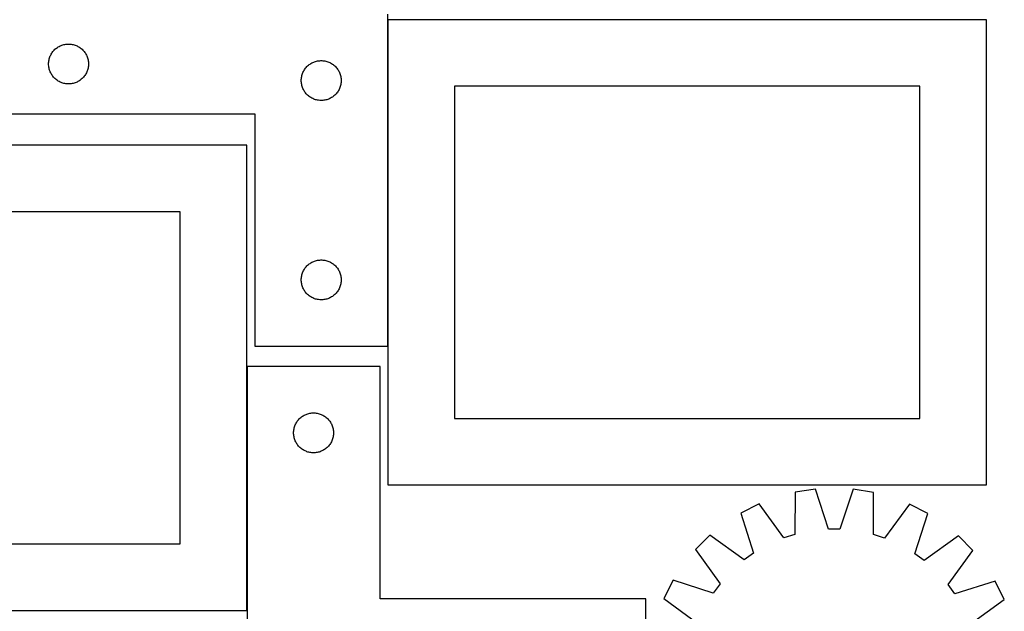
# Model space of a CAD drawing. Header units: millimetres. Extents: x 7 to 1488, y 7 to 2993.
# Tile 13 of 14: x 737 to 1477, y 2192 to 2638. Entities that reach past the tile are written whole.
import ezdxf

# ---------------------------------------------------------------- set-up
doc = ezdxf.new("R2010")
doc.units = ezdxf.units.MM
doc.layers.add('COMMON', color=5, linetype='CONTINUOUS', true_color=0x0000ff)
doc.layers.add('CUT', color=7, linetype='CONTINUOUS', true_color=0x000000)

msp = doc.modelspace()

# ---------------------------------------------------------------- linework, layer by layer
at = {"layer": 'COMMON'}
for p, q in [((1013.346271, 2637.562789), (1013.346271, 2391.790767)), ((907.366883, 2193.054287), (907.366883, 2376.651917))]:
    msp.add_line(p, q, dxfattribs=at)
at = {"layer": 'CUT'}
for p, q in [((1013.246271, 2391.790767), (1013.246271, 2641.790767)), ((1463.446272, 2637.562789), (1013.446272, 2637.562789)), ((1013.446272, 2637.562789), (1013.446272, 2287.562789)), ((1463.446272, 2287.562789), (1463.446272, 2637.562789)), ((761.484474, 2613.599909), (761.979292, 2614.193049)), ((761.979292, 2614.193049), (762.503988, 2614.759929)), ((762.503988, 2614.759929), (763.057171, 2615.299047)), ((763.057171, 2615.299047), (763.637373, 2615.808973)), ((763.637373, 2615.808973), (764.243057, 2616.288355)), ((764.243057, 2616.288355), (764.872615, 2616.735922)), ((764.872615, 2616.735922), (765.524379, 2617.150486)), ((765.524379, 2617.150486), (766.19662, 2617.530949)), ((766.19662, 2617.530949), (766.887555, 2617.876301)), ((766.887555, 2617.876301), (767.595352, 2618.185626)), ((767.595352, 2618.185626), (768.318135, 2618.458105)), ((768.318135, 2618.458105), (769.053986, 2618.693015)), ((769.053986, 2618.693015), (769.800955, 2618.889732)), ((769.800955, 2618.889732), (770.557059, 2619.047736)), ((770.557059, 2619.047736), (771.320296, 2619.166607)), ((771.320296, 2619.166607), (772.088639, 2619.24603)), ((772.088639, 2619.24603), (772.860052, 2619.285794)), ((772.860052, 2619.285794), (773.63249, 2619.285794)), ((773.63249, 2619.285794), (774.403903, 2619.24603)), ((774.403903, 2619.24603), (775.172246, 2619.166607)), ((775.172246, 2619.166607), (775.935482, 2619.047736)), ((775.935482, 2619.047736), (776.691587, 2618.889732)), ((776.691587, 2618.889732), (777.438555, 2618.693015)), ((777.438555, 2618.693015), (778.174407, 2618.458105)), ((778.174407, 2618.458105), (778.897189, 2618.185626)), ((778.897189, 2618.185626), (779.604987, 2617.876301)), ((779.604987, 2617.876301), (780.295922, 2617.530949)), ((780.295922, 2617.530949), (780.968163, 2617.150486)), ((780.968163, 2617.150486), (781.619927, 2616.735922)), ((781.619927, 2616.735922), (782.249485, 2616.288355)), ((782.249485, 2616.288355), (782.855169, 2615.808973)), ((782.855169, 2615.808973), (783.435371, 2615.299047)), ((783.435371, 2615.299047), (783.988554, 2614.759929)), ((783.988554, 2614.759929), (784.51325, 2614.193049)), ((784.51325, 2614.193049), (785.008068, 2613.599909)), ((758.325773, 2605.833082), (758.424952, 2606.599125)), ((758.424952, 2606.599125), (758.563436, 2607.359048)), ((758.563436, 2607.359048), (758.740855, 2608.110834)), ((758.740855, 2608.110834), (758.95674, 2608.852489)), ((758.95674, 2608.852489), (759.210519, 2609.582048)), ((759.210519, 2609.582048), (759.501517, 2610.297575)), ((759.501517, 2610.297575), (759.828965, 2610.997174)), ((759.828965, 2610.997174), (760.191992, 2611.678988)), ((760.191992, 2611.678988), (760.589637, 2612.34121)), ((760.589637, 2612.34121), (761.020846, 2612.982083)), ((761.020846, 2612.982083), (761.484474, 2613.599909)), ((785.008068, 2613.599909), (785.471696, 2612.982083)), ((785.471696, 2612.982083), (785.902904, 2612.34121)), ((785.902904, 2612.34121), (786.300549, 2611.678988)), ((786.300549, 2611.678988), (786.663577, 2610.997174)), ((786.663577, 2610.997174), (786.991024, 2610.297575)), ((786.991024, 2610.297575), (787.282023, 2609.582048)), ((787.282023, 2609.582048), (787.535802, 2608.852489)), ((787.535802, 2608.852489), (787.751687, 2608.110834)), ((787.751687, 2608.110834), (787.929106, 2607.359048)), ((787.929106, 2607.359048), (788.067589, 2606.599125)), ((788.067589, 2606.599125), (788.166769, 2605.833082)), ((959.053986, 2606.193015), (959.800955, 2606.389732)), ((959.800955, 2606.389732), (960.557059, 2606.547736)), ((960.557059, 2606.547736), (961.320296, 2606.666607)), ((961.320296, 2606.666607), (962.088639, 2606.74603)), ((962.088639, 2606.74603), (962.860052, 2606.785794)), ((962.860052, 2606.785794), (963.63249, 2606.785794)), ((963.63249, 2606.785794), (964.403903, 2606.74603)), ((964.403903, 2606.74603), (965.172246, 2606.666607)), ((965.172246, 2606.666607), (965.935482, 2606.547736)), ((965.935482, 2606.547736), (966.691587, 2606.389732)), ((966.691587, 2606.389732), (967.438555, 2606.193015)), ((758.246271, 2604.290767), (758.266159, 2605.062948)), ((758.266159, 2603.518585), (758.246271, 2604.290767)), ((758.266159, 2605.062948), (758.325773, 2605.833082)), ((758.325773, 2602.748452), (758.266159, 2603.518585)), ((758.424952, 2601.982408), (758.325773, 2602.748452)), ((758.563436, 2601.222486), (758.424952, 2601.982408)), ((758.740855, 2600.4707), (758.563436, 2601.222486)), ((758.95674, 2599.729044), (758.740855, 2600.4707)), ((759.210519, 2598.999485), (758.95674, 2599.729044)), ((759.501517, 2598.283958), (759.210519, 2598.999485)), ((787.282023, 2598.999485), (786.991024, 2598.283958)), ((787.535802, 2599.729044), (787.282023, 2598.999485)), ((787.751687, 2600.4707), (787.535802, 2599.729044)), ((787.929106, 2601.222486), (787.751687, 2600.4707)), ((788.067589, 2601.982408), (787.929106, 2601.222486)), ((788.166769, 2602.748452), (788.067589, 2601.982408)), ((788.166769, 2605.833082), (788.226382, 2605.062948)), ((788.226382, 2603.518585), (788.166769, 2602.748452)), ((788.226382, 2605.062948), (788.246271, 2604.290767)), ((788.246271, 2604.290767), (788.226382, 2603.518585)), ((949.828965, 2598.497174), (950.191992, 2599.178988)), ((950.191992, 2599.178988), (950.589637, 2599.84121)), ((950.589637, 2599.84121), (951.020846, 2600.482083)), ((951.020846, 2600.482083), (951.484474, 2601.099909)), ((951.484474, 2601.099909), (951.979292, 2601.693049)), ((951.979292, 2601.693049), (952.503988, 2602.259929)), ((952.503988, 2602.259929), (953.057171, 2602.799047)), ((953.057171, 2602.799047), (953.637373, 2603.308973)), ((953.637373, 2603.308973), (954.243057, 2603.788355)), ((954.243057, 2603.788355), (954.872615, 2604.235922)), ((954.872615, 2604.235922), (955.524379, 2604.650486)), ((955.524379, 2604.650486), (956.19662, 2605.030949)), ((956.19662, 2605.030949), (956.887555, 2605.376301)), ((956.887555, 2605.376301), (957.595352, 2605.685626)), ((957.595352, 2605.685626), (958.318135, 2605.958105)), ((958.318135, 2605.958105), (959.053986, 2606.193015)), ((967.438555, 2606.193015), (968.174407, 2605.958105)), ((968.174407, 2605.958105), (968.897189, 2605.685626)), ((968.897189, 2605.685626), (969.604987, 2605.376301)), ((969.604987, 2605.376301), (970.295922, 2605.030949)), ((970.295922, 2605.030949), (970.968163, 2604.650486)), ((970.968163, 2604.650486), (971.619927, 2604.235922)), ((971.619927, 2604.235922), (972.249485, 2603.788355)), ((972.249485, 2603.788355), (972.855169, 2603.308973)), ((972.855169, 2603.308973), (973.435371, 2602.799047)), ((973.435371, 2602.799047), (973.988554, 2602.259929)), ((973.988554, 2602.259929), (974.51325, 2601.693049)), ((974.51325, 2601.693049), (975.008068, 2601.099909)), ((975.008068, 2601.099909), (975.471696, 2600.482083)), ((975.471696, 2600.482083), (975.902904, 2599.84121)), ((975.902904, 2599.84121), (976.300549, 2599.178988)), ((976.300549, 2599.178988), (976.663577, 2598.497174)), ((759.828965, 2597.58436), (759.501517, 2598.283958)), ((760.191992, 2596.902546), (759.828965, 2597.58436)), ((760.589637, 2596.240324), (760.191992, 2596.902546)), ((761.020846, 2595.59945), (760.589637, 2596.240324)), ((761.484474, 2594.981625), (761.020846, 2595.59945)), ((761.979292, 2594.388485), (761.484474, 2594.981625)), ((762.503988, 2593.821604), (761.979292, 2594.388485)), ((763.057171, 2593.282486), (762.503988, 2593.821604)), ((763.637373, 2592.77256), (763.057171, 2593.282486)), ((764.243057, 2592.293178), (763.637373, 2592.77256)), ((764.872615, 2591.845612), (764.243057, 2592.293178)), ((765.524379, 2591.431047), (764.872615, 2591.845612)), ((766.19662, 2591.050585), (765.524379, 2591.431047)), ((780.968163, 2591.431047), (780.295922, 2591.050585)), ((781.619927, 2591.845612), (780.968163, 2591.431047)), ((782.249485, 2592.293178), (781.619927, 2591.845612)), ((782.855169, 2592.77256), (782.249485, 2592.293178)), ((783.435371, 2593.282486), (782.855169, 2592.77256)), ((783.988554, 2593.821604), (783.435371, 2593.282486)), ((784.51325, 2594.388485), (783.988554, 2593.821604)), ((785.008068, 2594.981625), (784.51325, 2594.388485)), ((785.471696, 2595.59945), (785.008068, 2594.981625)), ((785.902904, 2596.240324), (785.471696, 2595.59945)), ((786.300549, 2596.902546), (785.902904, 2596.240324)), ((786.663577, 2597.58436), (786.300549, 2596.902546)), ((786.991024, 2598.283958), (786.663577, 2597.58436)), ((948.246271, 2591.790767), (948.266159, 2592.562948)), ((948.266159, 2591.018585), (948.246271, 2591.790767)), ((948.266159, 2592.562948), (948.325773, 2593.333082)), ((948.325773, 2593.333082), (948.424952, 2594.099125)), ((948.424952, 2594.099125), (948.563436, 2594.859048)), ((948.563436, 2594.859048), (948.740855, 2595.610834)), ((948.740855, 2595.610834), (948.95674, 2596.352489)), ((948.95674, 2596.352489), (949.210519, 2597.082048)), ((949.210519, 2597.082048), (949.501517, 2597.797575)), ((949.501517, 2597.797575), (949.828965, 2598.497174)), ((976.663577, 2598.497174), (976.991024, 2597.797575)), ((976.991024, 2597.797575), (977.282023, 2597.082048)), ((977.282023, 2597.082048), (977.535802, 2596.352489)), ((977.535802, 2596.352489), (977.751687, 2595.610834)), ((977.751687, 2595.610834), (977.929106, 2594.859048)), ((977.929106, 2594.859048), (978.067589, 2594.099125)), ((978.067589, 2594.099125), (978.166769, 2593.333082)), ((978.166769, 2593.333082), (978.226382, 2592.562948)), ((978.226382, 2592.562948), (978.246271, 2591.790767)), ((978.246271, 2591.790767), (978.226382, 2591.018585)), ((766.887555, 2590.705233), (766.19662, 2591.050585)), ((767.595352, 2590.395907), (766.887555, 2590.705233)), ((768.318135, 2590.123428), (767.595352, 2590.395907)), ((769.053986, 2589.888519), (768.318135, 2590.123428)), ((769.800955, 2589.691801), (769.053986, 2589.888519)), ((770.557059, 2589.533797), (769.800955, 2589.691801)), ((771.320296, 2589.414927), (770.557059, 2589.533797)), ((772.088639, 2589.335504), (771.320296, 2589.414927)), ((772.860052, 2589.29574), (772.088639, 2589.335504)), ((773.63249, 2589.29574), (772.860052, 2589.29574)), ((774.403903, 2589.335504), (773.63249, 2589.29574)), ((775.172246, 2589.414927), (774.403903, 2589.335504)), ((775.935482, 2589.533797), (775.172246, 2589.414927)), ((776.691587, 2589.691801), (775.935482, 2589.533797)), ((777.438555, 2589.888519), (776.691587, 2589.691801)), ((778.174407, 2590.123428), (777.438555, 2589.888519)), ((778.897189, 2590.395907), (778.174407, 2590.123428)), ((779.604987, 2590.705233), (778.897189, 2590.395907)), ((780.295922, 2591.050585), (779.604987, 2590.705233)), ((948.325773, 2590.248452), (948.266159, 2591.018585)), ((948.424952, 2589.482408), (948.325773, 2590.248452)), ((948.563436, 2588.722486), (948.424952, 2589.482408)), ((948.740855, 2587.9707), (948.563436, 2588.722486)), ((948.95674, 2587.229044), (948.740855, 2587.9707)), ((949.210519, 2586.499485), (948.95674, 2587.229044)), ((949.501517, 2585.783958), (949.210519, 2586.499485)), ((949.828965, 2585.08436), (949.501517, 2585.783958)), ((950.191992, 2584.402546), (949.828965, 2585.08436)), ((950.589637, 2583.740324), (950.191992, 2584.402546)), ((976.300549, 2584.402546), (975.902904, 2583.740324)), ((976.663577, 2585.08436), (976.300549, 2584.402546)), ((976.991024, 2585.783958), (976.663577, 2585.08436)), ((977.282023, 2586.499485), (976.991024, 2585.783958)), ((977.535802, 2587.229044), (977.282023, 2586.499485)), ((977.751687, 2587.9707), (977.535802, 2587.229044)), ((977.929106, 2588.722486), (977.751687, 2587.9707)), ((978.067589, 2589.482408), (977.929106, 2588.722486)), ((978.166769, 2590.248452), (978.067589, 2589.482408)), ((978.226382, 2591.018585), (978.166769, 2590.248452)), ((1413.446272, 2587.562789), (1063.446272, 2587.562789)), ((1063.446272, 2587.562789), (1063.446272, 2337.562789)), ((1413.446272, 2337.562789), (1413.446272, 2587.562789)), ((951.020846, 2583.09945), (950.589637, 2583.740324)), ((951.484474, 2582.481625), (951.020846, 2583.09945)), ((951.979292, 2581.888485), (951.484474, 2582.481625)), ((952.503988, 2581.321604), (951.979292, 2581.888485)), ((953.057171, 2580.782486), (952.503988, 2581.321604)), ((953.637373, 2580.27256), (953.057171, 2580.782486)), ((954.243057, 2579.793178), (953.637373, 2580.27256)), ((954.872615, 2579.345612), (954.243057, 2579.793178)), ((955.524379, 2578.931047), (954.872615, 2579.345612)), ((956.19662, 2578.550585), (955.524379, 2578.931047)), ((956.887555, 2578.205233), (956.19662, 2578.550585)), ((957.595352, 2577.895907), (956.887555, 2578.205233)), ((958.318135, 2577.623428), (957.595352, 2577.895907)), ((959.053986, 2577.388519), (958.318135, 2577.623428)), ((959.800955, 2577.191801), (959.053986, 2577.388519)), ((960.557059, 2577.033797), (959.800955, 2577.191801)), ((961.320296, 2576.914927), (960.557059, 2577.033797)), ((962.088639, 2576.835504), (961.320296, 2576.914927)), ((962.860052, 2576.79574), (962.088639, 2576.835504)), ((963.63249, 2576.79574), (962.860052, 2576.79574)), ((964.403903, 2576.835504), (963.63249, 2576.79574)), ((965.172246, 2576.914927), (964.403903, 2576.835504)), ((965.935482, 2577.033797), (965.172246, 2576.914927)), ((966.691587, 2577.191801), (965.935482, 2577.033797)), ((967.438555, 2577.388519), (966.691587, 2577.191801)), ((968.174407, 2577.623428), (967.438555, 2577.388519)), ((968.897189, 2577.895907), (968.174407, 2577.623428)), ((969.604987, 2578.205233), (968.897189, 2577.895907)), ((970.295922, 2578.550585), (969.604987, 2578.205233)), ((970.968163, 2578.931047), (970.295922, 2578.550585)), ((971.619927, 2579.345612), (970.968163, 2578.931047)), ((972.249485, 2579.793178), (971.619927, 2579.345612)), ((972.855169, 2580.27256), (972.249485, 2579.793178)), ((973.435371, 2580.782486), (972.855169, 2580.27256)), ((973.988554, 2581.321604), (973.435371, 2580.782486)), ((974.51325, 2581.888485), (973.988554, 2581.321604)), ((975.008068, 2582.481625), (974.51325, 2581.888485)), ((975.471696, 2583.09945), (975.008068, 2582.481625)), ((975.902904, 2583.740324), (975.471696, 2583.09945)), ((713.246271, 2566.790767), (913.246271, 2566.790767)), ((913.246271, 2566.790767), (913.246271, 2391.790767)), ((907.266882, 2543.054287), (457.266882, 2543.054287)), ((907.266882, 2193.054287), (907.266882, 2543.054287)), ((857.266882, 2493.054287), (507.266882, 2493.054287)), ((857.266882, 2243.054287), (857.266882, 2493.054287)), ((951.020846, 2450.482083), (951.484474, 2451.099909)), ((951.484474, 2451.099909), (951.979292, 2451.693049)), ((951.979292, 2451.693049), (952.503988, 2452.259929)), ((952.503988, 2452.259929), (953.057171, 2452.799047)), ((953.057171, 2452.799047), (953.637373, 2453.308973)), ((953.637373, 2453.308973), (954.243057, 2453.788355)), ((954.243057, 2453.788355), (954.872615, 2454.235922)), ((954.872615, 2454.235922), (955.524379, 2454.650486)), ((955.524379, 2454.650486), (956.19662, 2455.030949)), ((956.19662, 2455.030949), (956.887555, 2455.376301)), ((956.887555, 2455.376301), (957.595352, 2455.685626)), ((957.595352, 2455.685626), (958.318135, 2455.958105)), ((958.318135, 2455.958105), (959.053986, 2456.193015)), ((959.053986, 2456.193015), (959.800955, 2456.389732)), ((959.800955, 2456.389732), (960.557059, 2456.547736)), ((960.557059, 2456.547736), (961.320296, 2456.666607)), ((961.320296, 2456.666607), (962.088639, 2456.74603)), ((962.088639, 2456.74603), (962.860052, 2456.785794)), ((962.860052, 2456.785794), (963.63249, 2456.785794)), ((963.63249, 2456.785794), (964.403903, 2456.74603)), ((964.403903, 2456.74603), (965.172246, 2456.666607)), ((965.172246, 2456.666607), (965.935482, 2456.547736)), ((965.935482, 2456.547736), (966.691587, 2456.389732)), ((966.691587, 2456.389732), (967.438555, 2456.193015)), ((967.438555, 2456.193015), (968.174407, 2455.958105)), ((968.174407, 2455.958105), (968.897189, 2455.685626)), ((968.897189, 2455.685626), (969.604987, 2455.376301)), ((969.604987, 2455.376301), (970.295922, 2455.030949)), ((970.295922, 2455.030949), (970.968163, 2454.650486)), ((970.968163, 2454.650486), (971.619927, 2454.235922)), ((971.619927, 2454.235922), (972.249485, 2453.788355)), ((972.249485, 2453.788355), (972.855169, 2453.308973)), ((972.855169, 2453.308973), (973.435371, 2452.799047)), ((973.435371, 2452.799047), (973.988554, 2452.259929)), ((973.988554, 2452.259929), (974.51325, 2451.693049)), ((974.51325, 2451.693049), (975.008068, 2451.099909)), ((975.008068, 2451.099909), (975.471696, 2450.482083)), ((948.266159, 2442.562948), (948.325773, 2443.333082)), ((948.325773, 2443.333082), (948.424952, 2444.099125)), ((948.424952, 2444.099125), (948.563436, 2444.859048)), ((948.563436, 2444.859048), (948.740855, 2445.610834)), ((948.740855, 2445.610834), (948.95674, 2446.352489)), ((948.95674, 2446.352489), (949.210519, 2447.082048)), ((949.210519, 2447.082048), (949.501517, 2447.797575)), ((949.501517, 2447.797575), (949.828965, 2448.497174)), ((949.828965, 2448.497174), (950.191992, 2449.178988)), ((950.191992, 2449.178988), (950.589637, 2449.84121)), ((950.589637, 2449.84121), (951.020846, 2450.482083)), ((975.471696, 2450.482083), (975.902904, 2449.84121)), ((975.902904, 2449.84121), (976.300549, 2449.178988)), ((976.300549, 2449.178988), (976.663577, 2448.497174)), ((976.663577, 2448.497174), (976.991024, 2447.797575)), ((976.991024, 2447.797575), (977.282023, 2447.082048)), ((977.282023, 2447.082048), (977.535802, 2446.352489)), ((977.535802, 2446.352489), (977.751687, 2445.610834)), ((977.751687, 2445.610834), (977.929106, 2444.859048)), ((977.929106, 2444.859048), (978.067589, 2444.099125)), ((978.067589, 2444.099125), (978.166769, 2443.333082)), ((978.166769, 2443.333082), (978.226382, 2442.562948)), ((948.246271, 2441.790767), (948.266159, 2442.562948)), ((948.266159, 2441.018585), (948.246271, 2441.790767)), ((948.325773, 2440.248452), (948.266159, 2441.018585)), ((948.424952, 2439.482408), (948.325773, 2440.248452)), ((948.563436, 2438.722486), (948.424952, 2439.482408)), ((948.740855, 2437.9707), (948.563436, 2438.722486)), ((948.95674, 2437.229044), (948.740855, 2437.9707)), ((949.210519, 2436.499485), (948.95674, 2437.229044)), ((949.501517, 2435.783958), (949.210519, 2436.499485)), ((977.282023, 2436.499485), (976.991024, 2435.783958)), ((977.535802, 2437.229044), (977.282023, 2436.499485)), ((977.751687, 2437.9707), (977.535802, 2437.229044)), ((977.929106, 2438.722486), (977.751687, 2437.9707)), ((978.067589, 2439.482408), (977.929106, 2438.722486)), ((978.166769, 2440.248452), (978.067589, 2439.482408)), ((978.226382, 2441.018585), (978.166769, 2440.248452)), ((978.226382, 2442.562948), (978.246271, 2441.790767)), ((978.246271, 2441.790767), (978.226382, 2441.018585)), ((949.828965, 2435.08436), (949.501517, 2435.783958)), ((950.191992, 2434.402546), (949.828965, 2435.08436)), ((950.589637, 2433.740324), (950.191992, 2434.402546)), ((951.020846, 2433.09945), (950.589637, 2433.740324)), ((951.484474, 2432.481625), (951.020846, 2433.09945)), ((951.979292, 2431.888485), (951.484474, 2432.481625)), ((952.503988, 2431.321604), (951.979292, 2431.888485)), ((953.057171, 2430.782486), (952.503988, 2431.321604)), ((953.637373, 2430.27256), (953.057171, 2430.782486)), ((954.243057, 2429.793178), (953.637373, 2430.27256)), ((954.872615, 2429.345612), (954.243057, 2429.793178)), ((955.524379, 2428.931047), (954.872615, 2429.345612)), ((956.19662, 2428.550585), (955.524379, 2428.931047)), ((956.887555, 2428.205233), (956.19662, 2428.550585)), ((970.295922, 2428.550585), (969.604987, 2428.205233)), ((970.968163, 2428.931047), (970.295922, 2428.550585)), ((971.619927, 2429.345612), (970.968163, 2428.931047)), ((972.249485, 2429.793178), (971.619927, 2429.345612)), ((972.855169, 2430.27256), (972.249485, 2429.793178)), ((973.435371, 2430.782486), (972.855169, 2430.27256)), ((973.988554, 2431.321604), (973.435371, 2430.782486)), ((974.51325, 2431.888485), (973.988554, 2431.321604)), ((975.008068, 2432.481625), (974.51325, 2431.888485)), ((975.471696, 2433.09945), (975.008068, 2432.481625)), ((975.902904, 2433.740324), (975.471696, 2433.09945)), ((976.300549, 2434.402546), (975.902904, 2433.740324)), ((976.663577, 2435.08436), (976.300549, 2434.402546)), ((976.991024, 2435.783958), (976.663577, 2435.08436)), ((957.595352, 2427.895907), (956.887555, 2428.205233)), ((958.318135, 2427.623428), (957.595352, 2427.895907)), ((959.053986, 2427.388519), (958.318135, 2427.623428)), ((959.800955, 2427.191801), (959.053986, 2427.388519)), ((960.557059, 2427.033797), (959.800955, 2427.191801)), ((961.320296, 2426.914927), (960.557059, 2427.033797)), ((962.088639, 2426.835504), (961.320296, 2426.914927)), ((962.860052, 2426.79574), (962.088639, 2426.835504)), ((963.63249, 2426.79574), (962.860052, 2426.79574)), ((964.403903, 2426.835504), (963.63249, 2426.79574)), ((965.172246, 2426.914927), (964.403903, 2426.835504)), ((965.935482, 2427.033797), (965.172246, 2426.914927)), ((966.691587, 2427.191801), (965.935482, 2427.033797)), ((967.438555, 2427.388519), (966.691587, 2427.191801)), ((968.174407, 2427.623428), (967.438555, 2427.388519)), ((968.897189, 2427.895907), (968.174407, 2427.623428)), ((969.604987, 2428.205233), (968.897189, 2427.895907)), ((913.246271, 2391.790767), (1013.246271, 2391.790767)), ((1007.466883, 2376.651917), (907.466883, 2376.651917)), ((907.466883, 2376.651917), (907.466883, 2126.651917)), ((1007.466883, 2201.651917), (1007.466883, 2376.651917)), ((949.744991, 2339.511637), (950.417232, 2339.892099)), ((950.417232, 2339.892099), (951.108167, 2340.237451)), ((951.108167, 2340.237451), (951.815964, 2340.546777)), ((951.815964, 2340.546777), (952.538747, 2340.819256)), ((952.538747, 2340.819256), (953.274598, 2341.054165)), ((953.274598, 2341.054165), (954.021567, 2341.250883)), ((954.021567, 2341.250883), (954.777671, 2341.408886)), ((954.777671, 2341.408886), (955.540908, 2341.527757)), ((955.540908, 2341.527757), (956.309251, 2341.60718)), ((956.309251, 2341.60718), (957.080664, 2341.646944)), ((957.080664, 2341.646944), (957.853102, 2341.646944)), ((957.853102, 2341.646944), (958.624515, 2341.60718)), ((958.624515, 2341.60718), (959.392858, 2341.527757)), ((959.392858, 2341.527757), (960.156094, 2341.408886)), ((960.156094, 2341.408886), (960.912199, 2341.250883)), ((960.912199, 2341.250883), (961.659167, 2341.054165)), ((961.659167, 2341.054165), (962.395019, 2340.819256)), ((962.395019, 2340.819256), (963.117801, 2340.546777)), ((963.117801, 2340.546777), (963.825599, 2340.237451)), ((963.825599, 2340.237451), (964.516534, 2339.892099)), ((964.516534, 2339.892099), (965.188775, 2339.511637)), ((943.431131, 2331.943199), (943.722129, 2332.658726)), ((943.722129, 2332.658726), (944.049577, 2333.358324)), ((944.049577, 2333.358324), (944.412604, 2334.040138)), ((944.412604, 2334.040138), (944.810249, 2334.70236)), ((944.810249, 2334.70236), (945.241458, 2335.343234)), ((945.241458, 2335.343234), (945.705086, 2335.961059)), ((945.705086, 2335.961059), (946.199904, 2336.554199)), ((946.199904, 2336.554199), (946.7246, 2337.12108)), ((946.7246, 2337.12108), (947.277783, 2337.660198)), ((947.277783, 2337.660198), (947.857985, 2338.170124)), ((947.857985, 2338.170124), (948.463669, 2338.649506)), ((948.463669, 2338.649506), (949.093227, 2339.097072)), ((949.093227, 2339.097072), (949.744991, 2339.511637)), ((965.188775, 2339.511637), (965.840539, 2339.097072)), ((965.840539, 2339.097072), (966.470097, 2338.649506)), ((966.470097, 2338.649506), (967.075781, 2338.170124)), ((967.075781, 2338.170124), (967.655983, 2337.660198)), ((967.655983, 2337.660198), (968.209166, 2337.12108)), ((968.209166, 2337.12108), (968.733862, 2336.554199)), ((968.733862, 2336.554199), (969.22868, 2335.961059)), ((969.22868, 2335.961059), (969.692308, 2335.343234)), ((969.692308, 2335.343234), (970.123516, 2334.70236)), ((970.123516, 2334.70236), (970.521161, 2334.040138)), ((970.521161, 2334.040138), (970.884189, 2333.358324)), ((970.884189, 2333.358324), (971.211636, 2332.658726)), ((971.211636, 2332.658726), (971.502635, 2331.943199)), ((1063.446272, 2337.562789), (1413.446272, 2337.562789)), ((942.466883, 2326.651917), (942.486771, 2327.424099)), ((942.486771, 2325.879736), (942.466883, 2326.651917)), ((942.486771, 2327.424099), (942.546385, 2328.194232)), ((942.546385, 2325.109602), (942.486771, 2325.879736)), ((942.546385, 2328.194232), (942.645564, 2328.960276)), ((942.645564, 2324.343559), (942.546385, 2325.109602)), ((942.645564, 2328.960276), (942.784048, 2329.720198)), ((942.784048, 2329.720198), (942.961467, 2330.471984)), ((942.961467, 2330.471984), (943.177352, 2331.21364)), ((943.177352, 2331.21364), (943.431131, 2331.943199)), ((971.502635, 2331.943199), (971.756414, 2331.21364)), ((971.756414, 2331.21364), (971.972299, 2330.471984)), ((971.972299, 2330.471984), (972.149718, 2329.720198)), ((972.149718, 2329.720198), (972.288201, 2328.960276)), ((972.288201, 2328.960276), (972.387381, 2328.194232)), ((972.387381, 2325.109602), (972.288201, 2324.343559)), ((972.387381, 2328.194232), (972.446994, 2327.424099)), ((972.446994, 2325.879736), (972.387381, 2325.109602)), ((972.446994, 2327.424099), (972.466883, 2326.651917)), ((972.466883, 2326.651917), (972.446994, 2325.879736)), ((942.784048, 2323.583636), (942.645564, 2324.343559)), ((942.961467, 2322.83185), (942.784048, 2323.583636)), ((943.177352, 2322.090195), (942.961467, 2322.83185)), ((943.431131, 2321.360636), (943.177352, 2322.090195)), ((943.722129, 2320.645109), (943.431131, 2321.360636)), ((944.049577, 2319.94551), (943.722129, 2320.645109)), ((944.412604, 2319.263696), (944.049577, 2319.94551)), ((944.810249, 2318.601474), (944.412604, 2319.263696)), ((945.241458, 2317.960601), (944.810249, 2318.601474)), ((945.705086, 2317.342775), (945.241458, 2317.960601)), ((969.692308, 2317.960601), (969.22868, 2317.342775)), ((970.123516, 2318.601474), (969.692308, 2317.960601)), ((970.521161, 2319.263696), (970.123516, 2318.601474)), ((970.884189, 2319.94551), (970.521161, 2319.263696)), ((971.211636, 2320.645109), (970.884189, 2319.94551)), ((971.502635, 2321.360636), (971.211636, 2320.645109)), ((971.756414, 2322.090195), (971.502635, 2321.360636)), ((971.972299, 2322.83185), (971.756414, 2322.090195)), ((972.149718, 2323.583636), (971.972299, 2322.83185)), ((972.288201, 2324.343559), (972.149718, 2323.583636)), ((946.199904, 2316.749635), (945.705086, 2317.342775)), ((946.7246, 2316.182755), (946.199904, 2316.749635)), ((947.277783, 2315.643637), (946.7246, 2316.182755)), ((947.857985, 2315.133711), (947.277783, 2315.643637)), ((948.463669, 2314.654329), (947.857985, 2315.133711)), ((949.093227, 2314.206762), (948.463669, 2314.654329)), ((949.744991, 2313.792198), (949.093227, 2314.206762)), ((950.417232, 2313.411735), (949.744991, 2313.792198)), ((951.108167, 2313.066383), (950.417232, 2313.411735)), ((951.815964, 2312.757058), (951.108167, 2313.066383)), ((952.538747, 2312.484579), (951.815964, 2312.757058)), ((953.274598, 2312.249669), (952.538747, 2312.484579)), ((954.021567, 2312.052952), (953.274598, 2312.249669)), ((954.777671, 2311.894948), (954.021567, 2312.052952)), ((955.540908, 2311.776077), (954.777671, 2311.894948)), ((956.309251, 2311.696654), (955.540908, 2311.776077)), ((957.080664, 2311.65689), (956.309251, 2311.696654)), ((957.853102, 2311.65689), (957.080664, 2311.65689)), ((958.624515, 2311.696654), (957.853102, 2311.65689)), ((959.392858, 2311.776077), (958.624515, 2311.696654)), ((960.156094, 2311.894948), (959.392858, 2311.776077)), ((960.912199, 2312.052952), (960.156094, 2311.894948)), ((961.659167, 2312.249669), (960.912199, 2312.052952)), ((962.395019, 2312.484579), (961.659167, 2312.249669)), ((963.117801, 2312.757058), (962.395019, 2312.484579)), ((963.825599, 2313.066383), (963.117801, 2312.757058)), ((964.516534, 2313.411735), (963.825599, 2313.066383)), ((965.188775, 2313.792198), (964.516534, 2313.411735)), ((965.840539, 2314.206762), (965.188775, 2313.792198)), ((966.470097, 2314.654329), (965.840539, 2314.206762)), ((967.075781, 2315.133711), (966.470097, 2314.654329)), ((967.655983, 2315.643637), (967.075781, 2315.133711)), ((968.209166, 2316.182755), (967.655983, 2315.643637)), ((968.733862, 2316.749635), (968.209166, 2316.182755)), ((969.22868, 2317.342775), (968.733862, 2316.749635)), ((1013.446272, 2287.562789), (1463.446272, 2287.562789)), ((1319.625938, 2282.02353), (1319.36084, 2250.260273)), ((1334.829308, 2284.387444), (1319.625938, 2282.02353)), ((1344.726223, 2254.20424), (1334.829308, 2284.387444)), ((1363.368041, 2284.306719), (1353.300532, 2254.179986)), ((1378.557795, 2281.856835), (1363.368041, 2284.306719)), ((1378.643197, 2250.092587), (1378.557795, 2281.856835)), ((1292.459044, 2273.28135), (1278.730269, 2266.335035)), ((1311.198693, 2247.633732), (1292.459044, 2273.28135)), ((1278.730269, 2266.335035), (1288.293533, 2236.044463)), ((1405.674798, 2272.961107), (1386.790355, 2247.419913)), ((1419.364056, 2265.937237), (1405.674798, 2272.961107)), ((1409.629586, 2235.701251), (1419.364056, 2265.937237)), ((1353.300532, 2254.179986), (1344.726223, 2254.20424)), ((1255.5945, 2249.625696), (1244.684189, 2238.776933)), ((1281.342515, 2231.024232), (1255.5945, 2249.625696)), ((1319.36084, 2250.260273), (1311.198693, 2247.633732)), ((1386.790355, 2247.419913), (1378.643197, 2250.092587)), ((1442.404927, 2249.097282), (1416.552092, 2230.641777)), ((1453.25369, 2238.186971), (1442.404927, 2249.097282)), ((507.266882, 2243.054287), (857.266882, 2243.054287)), ((1244.684189, 2238.776933), (1263.139694, 2212.924099)), ((1288.293533, 2236.044463), (1281.342515, 2231.024232)), ((1434.652226, 2212.438956), (1453.25369, 2238.186971)), ((1416.552092, 2230.641777), (1409.629586, 2235.701251)), ((1227.844234, 2215.736062), (1220.820364, 2202.046804)), ((1258.08022, 2206.001592), (1227.844234, 2215.736062)), ((1469.963029, 2215.051202), (1439.672457, 2205.487938)), ((1476.909344, 2201.322427), (1469.963029, 2215.051202)), ((1263.139694, 2212.924099), (1258.08022, 2206.001592)), ((1439.672457, 2205.487938), (1434.652226, 2212.438956)), ((1207.466883, 2201.651917), (1007.466883, 2201.651917)), ((1207.466883, 2126.651917), (1207.466883, 2201.651917)), ((1220.820364, 2202.046804), (1246.361558, 2183.162362)), ((1451.261726, 2182.582778), (1476.909344, 2201.322427)), ((457.266882, 2193.054287), (907.266882, 2193.054287))]:
    msp.add_line(p, q, dxfattribs=at)

doc.saveas('drawing.dxf')
